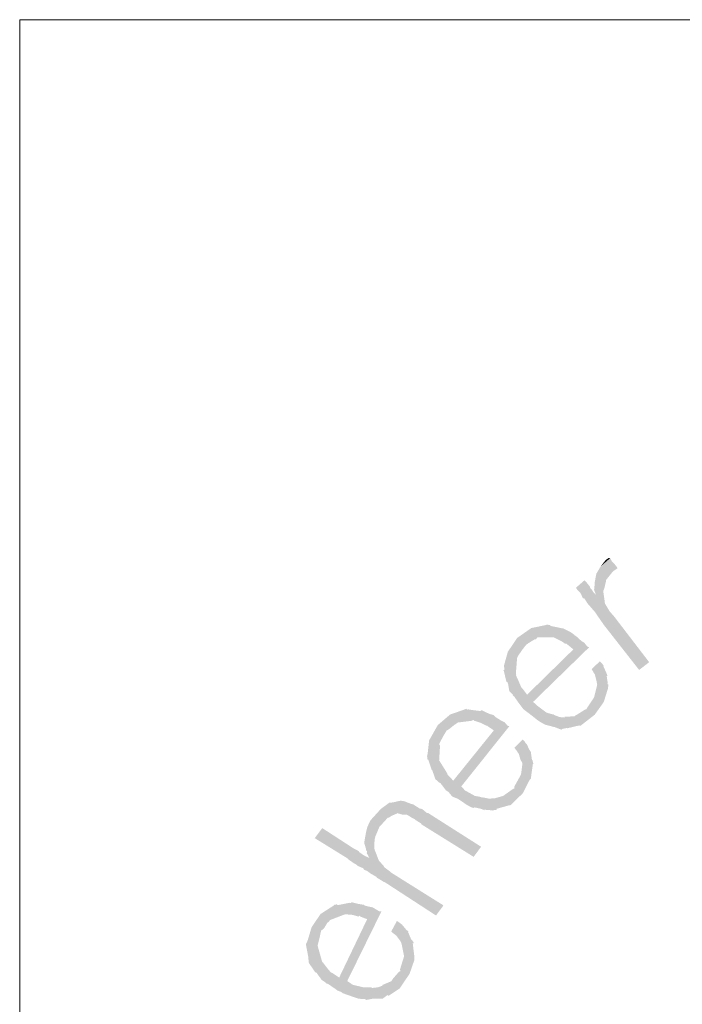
# Model space of a CAD drawing. Header units: metres. Extents: x 150874 to 151000, y 450392 to 450481.
# Tile 6 of 11: x 150955.59 to 150957.89, y 450402.78 to 450406.2. Entities that reach past the tile are written whole.
import ezdxf

# ---------------------------------------------------------------- set-up
doc = ezdxf.new("R2010")
doc.units = ezdxf.units.M
doc.header["$MEASUREMENT"] = 0
doc.layers.add('STEMPEL', color=7, linetype='Continuous', lineweight=0)

# ---------------------------------------------------------------- blocks, each defined once
blk = doc.blocks.new('241')
at = {"layer": 'STEMPEL', "linetype": 'Continuous', "lineweight": 13}
for points in [[(-26.2153, 6.2247), (-26.2113, 6.246), (-26.2013, 6.2627), (-26.1793, 6.282), (-26.1753, 6.2747), (-26.166, 6.2647)], [(-26.2153, 6.2247), (-26.2113, 6.246), (-26.2013, 6.2627), (-26.1793, 6.282), (-26.1753, 6.2747), (-26.166, 6.2647)], [(-26.212, 6.1967), (-26.2167, 6.2087), (-26.216, 6.2113), (-26.216, 6.218), (-26.2147, 6.2187), (-26.2153, 6.2247), (-26.166, 6.2647), (-26.162, 6.2587), (-26.1727, 6.2513), (-26.1887, 6.2313), (-26.1893, 6.2267), (-26.1927, 6.212)], [(-26.212, 6.1967), (-26.2167, 6.2087), (-26.216, 6.2113), (-26.216, 6.218), (-26.2147, 6.2187), (-26.2153, 6.2247), (-26.166, 6.2647), (-26.162, 6.2587), (-26.1727, 6.2513), (-26.1887, 6.2313), (-26.1893, 6.2267), (-26.1927, 6.212)], [(-26.112, 6.0227), (-26.194, 6.1273), (-26.2033, 6.1407), (-26.2147, 6.1573), (-26.2327, 6.178), (-26.234, 6.1807), (-26.2393, 6.1887), (-26.2427, 6.1893), (-26.2453, 6.1953), (-26.248, 6.2007), (-26.256, 6.2093), (-26.2587, 6.2133), (-26.2387, 6.2307), (-26.236, 6.228), (-26.2267, 6.2167), (-26.2253, 6.2127), (-26.2207, 6.208), (-26.2207, 6.206), (-26.212, 6.1967), (-26.1927, 6.212), (-26.1953, 6.206), (-26.1913, 6.1767), (-26.18, 6.158), (-26.17, 6.1467), (-26.0887, 6.0407)], [(-26.112, 6.0227), (-26.194, 6.1273), (-26.2033, 6.1407), (-26.2147, 6.1573), (-26.2327, 6.178), (-26.234, 6.1807), (-26.2393, 6.1887), (-26.2427, 6.1893), (-26.2453, 6.1953), (-26.248, 6.2007), (-26.256, 6.2093), (-26.2587, 6.2133), (-26.2387, 6.2307), (-26.236, 6.228), (-26.2267, 6.2167), (-26.2253, 6.2127), (-26.2207, 6.208), (-26.2207, 6.206), (-26.212, 6.1967), (-26.1927, 6.212), (-26.1953, 6.206), (-26.1913, 6.1767), (-26.18, 6.158), (-26.17, 6.1467), (-26.0887, 6.0407)], [(-26.4247, 6.0227), (-26.4253, 6.03), (-26.4253, 6.034), (-26.4167, 6.0647), (-26.362, 6.12), (-26.3287, 6.1267), (-26.374, 6.0813), (-26.3833, 6.0693), (-26.3933, 6.0547)], [(-26.4247, 6.0227), (-26.4253, 6.03), (-26.4253, 6.034), (-26.4167, 6.0647), (-26.362, 6.12), (-26.3287, 6.1267), (-26.374, 6.0813), (-26.3833, 6.0693), (-26.3933, 6.0547)], [(-26.4167, 6.0647), (-26.3953, 6.0967), (-26.362, 6.12)], [(-26.4167, 6.0647), (-26.3953, 6.0967), (-26.362, 6.12)], [(-26.374, 6.0813), (-26.3287, 6.1267), (-26.3253, 6.128), (-26.32, 6.1267), (-26.3193, 6.1267), (-26.3173, 6.1247), (-26.2907, 6.1193), (-26.288, 6.1193), (-26.31, 6.0987), (-26.314, 6.0987), (-26.348, 6.0987), (-26.3513, 6.094), (-26.354, 6.094), (-26.368, 6.0853)], [(-26.374, 6.0813), (-26.3287, 6.1267), (-26.3253, 6.128), (-26.32, 6.1267), (-26.3193, 6.1267), (-26.3173, 6.1247), (-26.2907, 6.1193), (-26.288, 6.1193), (-26.31, 6.0987), (-26.314, 6.0987), (-26.348, 6.0987), (-26.3513, 6.094), (-26.354, 6.094), (-26.368, 6.0853)], [(-26.264, 6.07), (-26.278, 6.0813), (-26.2813, 6.084), (-26.2833, 6.0833), (-26.2933, 6.09), (-26.31, 6.098), (-26.31, 6.0987), (-26.288, 6.1193), (-26.288, 6.1187), (-26.2713, 6.1107), (-26.262, 6.104), (-26.2613, 6.102), (-26.2593, 6.102), (-26.2453, 6.0893)], [(-26.264, 6.07), (-26.278, 6.0813), (-26.2813, 6.084), (-26.2833, 6.0833), (-26.2933, 6.09), (-26.31, 6.098), (-26.31, 6.0987), (-26.288, 6.1193), (-26.288, 6.1187), (-26.2713, 6.1107), (-26.262, 6.104), (-26.2613, 6.102), (-26.2593, 6.102), (-26.2453, 6.0893)], [(-26.292, 5.884), (-26.3093, 5.8907), (-26.3087, 5.89), (-26.318, 5.8927), (-26.3307, 5.896), (-26.3327, 5.8973), (-26.338, 5.9), (-26.3473, 5.906), (-26.366, 5.9207), (-26.3773, 5.9293), (-26.3807, 5.932), (-26.3873, 5.9407), (-26.3927, 5.948), (-26.402, 5.9613), (-26.4053, 5.9627), (-26.404, 5.964), (-26.4133, 5.974), (-26.416, 5.99), (-26.4173, 5.994), (-26.42, 5.9953), (-26.426, 6.0207), (-26.4273, 6.022), (-26.4247, 6.0227), (-26.3933, 6.0547), (-26.3947, 6.052), (-26.3953, 6.0487), (-26.398, 6.0147), (-26.3973, 6.0113), (-26.398, 6.0107), (-26.3907, 5.9947), (-26.386, 5.9833), (-26.3853, 5.982), (-26.382, 5.9787), (-26.372, 5.9653), (-26.2453, 6.0893), (-26.2393, 6.086), (-26.2327, 6.0773), (-26.228, 6.0753), (-26.358, 5.9487), (-26.3487, 5.94), (-26.3273, 5.924), (-26.3167, 5.9207), (-26.31, 5.9193), (-26.3087, 5.918), (-26.296, 5.9133), (-26.284, 5.9127), (-26.2847, 5.914), (-26.262, 5.9153), (-26.2607, 5.9167), (-26.2547, 5.92), (-26.2367, 5.9313), (-26.2347, 5.9313), (-26.184, 5.9807), (-26.194, 5.9487), (-26.1967, 5.9447), (-26.2153, 5.9187), (-26.248, 5.8933), (-26.2513, 5.894), (-26.2793, 5.8873), (-26.28, 5.888), (-26.29, 5.886)], [(-26.292, 5.884), (-26.3093, 5.8907), (-26.3087, 5.89), (-26.318, 5.8927), (-26.3307, 5.896), (-26.3327, 5.8973), (-26.338, 5.9), (-26.3473, 5.906), (-26.366, 5.9207), (-26.3773, 5.9293), (-26.3807, 5.932), (-26.3873, 5.9407), (-26.3927, 5.948), (-26.402, 5.9613), (-26.4053, 5.9627), (-26.404, 5.964), (-26.4133, 5.974), (-26.416, 5.99), (-26.4173, 5.994), (-26.42, 5.9953), (-26.426, 6.0207), (-26.4273, 6.022), (-26.4247, 6.0227), (-26.3933, 6.0547), (-26.3947, 6.052), (-26.3953, 6.0487), (-26.398, 6.0147), (-26.3973, 6.0113), (-26.398, 6.0107), (-26.3907, 5.9947), (-26.386, 5.9833), (-26.3853, 5.982), (-26.382, 5.9787), (-26.372, 5.9653), (-26.2453, 6.0893), (-26.2393, 6.086), (-26.2327, 6.0773), (-26.228, 6.0753), (-26.358, 5.9487), (-26.3487, 5.94), (-26.3273, 5.924), (-26.3167, 5.9207), (-26.31, 5.9193), (-26.3087, 5.918), (-26.296, 5.9133), (-26.284, 5.9127), (-26.2847, 5.914), (-26.262, 5.9153), (-26.2607, 5.9167), (-26.2547, 5.92), (-26.2367, 5.9313), (-26.2347, 5.9313), (-26.184, 5.9807), (-26.194, 5.9487), (-26.1967, 5.9447), (-26.2153, 5.9187), (-26.248, 5.8933), (-26.2513, 5.894), (-26.2793, 5.8873), (-26.28, 5.888), (-26.29, 5.886)], [(-26.2347, 5.9313), (-26.232, 5.936), (-26.2167, 5.9587), (-26.216, 5.9613), (-26.2093, 5.988), (-26.2107, 5.996), (-26.2147, 6.012), (-26.218, 6.0173), (-26.222, 6.0247), (-26.2033, 6.0427), (-26.1973, 6.0367), (-26.194, 6.032), (-26.1947, 6.0307), (-26.1893, 6.0187), (-26.1853, 6.0093), (-26.1873, 6.0087), (-26.1847, 5.9913), (-26.186, 5.9907), (-26.1833, 5.9887), (-26.184, 5.9827), (-26.184, 5.9807)], [(-26.2347, 5.9313), (-26.232, 5.936), (-26.2167, 5.9587), (-26.216, 5.9613), (-26.2093, 5.988), (-26.2107, 5.996), (-26.2147, 6.012), (-26.218, 6.0173), (-26.222, 6.0247), (-26.2033, 6.0427), (-26.1973, 6.0367), (-26.194, 6.032), (-26.1947, 6.0307), (-26.1893, 6.0187), (-26.1853, 6.0093), (-26.1873, 6.0087), (-26.1847, 5.9913), (-26.186, 5.9907), (-26.1833, 5.9887), (-26.184, 5.9827), (-26.184, 5.9807)], [(-26.6033, 5.8153), (-26.604, 5.8233), (-26.6027, 5.8287), (-26.5993, 5.8593), (-26.5507, 5.9193), (-26.518, 5.9307), (-26.5587, 5.882), (-26.566, 5.87), (-26.5753, 5.8527)], [(-26.6033, 5.8153), (-26.604, 5.8233), (-26.6027, 5.8287), (-26.5993, 5.8593), (-26.5507, 5.9193), (-26.518, 5.9307), (-26.5587, 5.882), (-26.566, 5.87), (-26.5753, 5.8527)], [(-26.5993, 5.8593), (-26.5793, 5.8947), (-26.5507, 5.9193)], [(-26.5993, 5.8593), (-26.5793, 5.8947), (-26.5507, 5.9193)], [(-26.5587, 5.882), (-26.518, 5.9307), (-26.5133, 5.9327), (-26.5113, 5.9307), (-26.508, 5.9313), (-26.506, 5.9307), (-26.48, 5.9273), (-26.4787, 5.9287), (-26.4967, 5.9067), (-26.5013, 5.9047), (-26.5333, 5.9007), (-26.5373, 5.8973), (-26.54, 5.896), (-26.5513, 5.8867)], [(-26.5587, 5.882), (-26.518, 5.9307), (-26.5133, 5.9327), (-26.5113, 5.9307), (-26.508, 5.9313), (-26.506, 5.9307), (-26.48, 5.9273), (-26.4787, 5.9287), (-26.4967, 5.9067), (-26.5013, 5.9047), (-26.5333, 5.9007), (-26.5373, 5.8973), (-26.54, 5.896), (-26.5513, 5.8867)], [(-26.4473, 5.8813), (-26.464, 5.8927), (-26.464, 5.8933), (-26.466, 5.8933), (-26.4793, 5.9), (-26.494, 5.9047), (-26.4967, 5.9067), (-26.4787, 5.9287), (-26.476, 5.9287), (-26.4593, 5.9207), (-26.4493, 5.918), (-26.4473, 5.916), (-26.446, 5.914), (-26.4313, 5.9047)], [(-26.4473, 5.8813), (-26.464, 5.8927), (-26.464, 5.8933), (-26.466, 5.8933), (-26.4793, 5.9), (-26.494, 5.9047), (-26.4967, 5.9067), (-26.4787, 5.9287), (-26.476, 5.9287), (-26.4593, 5.9207), (-26.4493, 5.918), (-26.4473, 5.916), (-26.446, 5.914), (-26.4313, 5.9047)], [(-26.4533, 5.6967), (-26.4553, 5.6973), (-26.4713, 5.6987), (-26.4707, 5.6973), (-26.4787, 5.7007), (-26.494, 5.704), (-26.4953, 5.7027), (-26.5013, 5.704), (-26.512, 5.71), (-26.5327, 5.724), (-26.5447, 5.7287), (-26.548, 5.732), (-26.554, 5.7393), (-26.5607, 5.744), (-26.5713, 5.758), (-26.5733, 5.7607), (-26.5747, 5.7607), (-26.5847, 5.7693), (-26.5913, 5.788), (-26.5913, 5.7887), (-26.5933, 5.7907), (-26.6013, 5.8147), (-26.6033, 5.8153), (-26.5753, 5.8527), (-26.576, 5.8493), (-26.574, 5.8473), (-26.576, 5.8127), (-26.5747, 5.8113), (-26.5733, 5.8087), (-26.5633, 5.7927), (-26.5573, 5.7827), (-26.556, 5.7793), (-26.5433, 5.766), (-26.4313, 5.9047), (-26.424, 5.9013), (-26.4173, 5.8933), (-26.4127, 5.8927), (-26.5247, 5.7527), (-26.516, 5.7433), (-26.4933, 5.7307), (-26.482, 5.7287), (-26.476, 5.7267), (-26.4753, 5.7273), (-26.4593, 5.724), (-26.4493, 5.7253), (-26.448, 5.7247), (-26.4273, 5.7307), (-26.4227, 5.734), (-26.4047, 5.7467), (-26.4013, 5.748), (-26.3587, 5.804), (-26.3633, 5.7707), (-26.3673, 5.766), (-26.382, 5.7367), (-26.41, 5.7093), (-26.414, 5.7087), (-26.4427, 5.7007), (-26.442, 5.6987)], [(-26.4533, 5.6967), (-26.4553, 5.6973), (-26.4713, 5.6987), (-26.4707, 5.6973), (-26.4787, 5.7007), (-26.494, 5.704), (-26.4953, 5.7027), (-26.5013, 5.704), (-26.512, 5.71), (-26.5327, 5.724), (-26.5447, 5.7287), (-26.548, 5.732), (-26.554, 5.7393), (-26.5607, 5.744), (-26.5713, 5.758), (-26.5733, 5.7607), (-26.5747, 5.7607), (-26.5847, 5.7693), (-26.5913, 5.788), (-26.5913, 5.7887), (-26.5933, 5.7907), (-26.6013, 5.8147), (-26.6033, 5.8153), (-26.5753, 5.8527), (-26.576, 5.8493), (-26.574, 5.8473), (-26.576, 5.8127), (-26.5747, 5.8113), (-26.5733, 5.8087), (-26.5633, 5.7927), (-26.5573, 5.7827), (-26.556, 5.7793), (-26.5433, 5.766), (-26.4313, 5.9047), (-26.424, 5.9013), (-26.4173, 5.8933), (-26.4127, 5.8927), (-26.5247, 5.7527), (-26.516, 5.7433), (-26.4933, 5.7307), (-26.482, 5.7287), (-26.476, 5.7267), (-26.4753, 5.7273), (-26.4593, 5.724), (-26.4493, 5.7253), (-26.448, 5.7247), (-26.4273, 5.7307), (-26.4227, 5.734), (-26.4047, 5.7467), (-26.4013, 5.748), (-26.3587, 5.804), (-26.3633, 5.7707), (-26.3673, 5.766), (-26.382, 5.7367), (-26.41, 5.7093), (-26.414, 5.7087), (-26.4427, 5.7007), (-26.442, 5.6987)], [(-26.4013, 5.748), (-26.4013, 5.7527), (-26.3873, 5.778), (-26.386, 5.7807), (-26.3827, 5.806), (-26.384, 5.8087), (-26.3873, 5.8147), (-26.3913, 5.8287), (-26.3927, 5.83), (-26.396, 5.8353), (-26.4013, 5.842), (-26.382, 5.8613), (-26.3773, 5.8567), (-26.3753, 5.8527), (-26.3727, 5.8507), (-26.3673, 5.8387), (-26.3633, 5.8327), (-26.3633, 5.832), (-26.3607, 5.814), (-26.3593, 5.8127), (-26.3573, 5.8047), (-26.3587, 5.804)], [(-26.4013, 5.748), (-26.4013, 5.7527), (-26.3873, 5.778), (-26.386, 5.7807), (-26.3827, 5.806), (-26.384, 5.8087), (-26.3873, 5.8147), (-26.3913, 5.8287), (-26.3927, 5.83), (-26.396, 5.8353), (-26.4013, 5.842), (-26.382, 5.8613), (-26.3773, 5.8567), (-26.3753, 5.8527), (-26.3727, 5.8507), (-26.3673, 5.8387), (-26.3633, 5.8327), (-26.3633, 5.832), (-26.3607, 5.814), (-26.3593, 5.8127), (-26.3573, 5.8047), (-26.3587, 5.804)], [(-26.738, 5.5867), (-26.7433, 5.5967), (-26.744, 5.598), (-26.7433, 5.602), (-26.7453, 5.604), (-26.746, 5.6087), (-26.7493, 5.6193), (-26.7493, 5.626), (-26.746, 5.6447), (-26.7427, 5.6587), (-26.7353, 5.674), (-26.7153, 5.696), (-26.71, 5.7013), (-26.692, 5.7147), (-26.6887, 5.7147), (-26.6773, 5.7167), (-26.7147, 5.6587), (-26.724, 5.6367), (-26.7253, 5.6313), (-26.726, 5.6247), (-26.7267, 5.6227), (-26.726, 5.6067)], [(-26.738, 5.5867), (-26.7433, 5.5967), (-26.744, 5.598), (-26.7433, 5.602), (-26.7453, 5.604), (-26.746, 5.6087), (-26.7493, 5.6193), (-26.7493, 5.626), (-26.746, 5.6447), (-26.7427, 5.6587), (-26.7353, 5.674), (-26.7153, 5.696), (-26.71, 5.7013), (-26.692, 5.7147), (-26.6887, 5.7147), (-26.6773, 5.7167), (-26.7147, 5.6587), (-26.724, 5.6367), (-26.7253, 5.6313), (-26.726, 5.6247), (-26.7267, 5.6227), (-26.726, 5.6067)], [(-26.496, 5.5893), (-26.6173, 5.6647), (-26.618, 5.6667), (-26.6307, 5.6747), (-26.6327, 5.6767), (-26.6373, 5.6787), (-26.648, 5.6853), (-26.652, 5.6873), (-26.6593, 5.6867), (-26.6713, 5.69), (-26.672, 5.6907), (-26.6733, 5.69), (-26.6873, 5.684), (-26.688, 5.6833), (-26.6933, 5.68), (-26.6953, 5.68), (-26.7147, 5.6587), (-26.6773, 5.7167), (-26.6733, 5.718), (-26.6693, 5.7187), (-26.666, 5.7193), (-26.664, 5.7193), (-26.6553, 5.718), (-26.6533, 5.7167), (-26.6427, 5.7127), (-26.636, 5.7107), (-26.6327, 5.7087), (-26.6213, 5.7013), (-26.6173, 5.7007), (-26.6153, 5.7), (-26.6047, 5.6913), (-26.6013, 5.6907), (-26.4787, 5.6127)], [(-26.496, 5.5893), (-26.6173, 5.6647), (-26.618, 5.6667), (-26.6307, 5.6747), (-26.6327, 5.6767), (-26.6373, 5.6787), (-26.648, 5.6853), (-26.652, 5.6873), (-26.6593, 5.6867), (-26.6713, 5.69), (-26.672, 5.6907), (-26.6733, 5.69), (-26.6873, 5.684), (-26.688, 5.6833), (-26.6933, 5.68), (-26.6953, 5.68), (-26.7147, 5.6587), (-26.6773, 5.7167), (-26.6733, 5.718), (-26.6693, 5.7187), (-26.666, 5.7193), (-26.664, 5.7193), (-26.6553, 5.718), (-26.6533, 5.7167), (-26.6427, 5.7127), (-26.636, 5.7107), (-26.6327, 5.7087), (-26.6213, 5.7013), (-26.6173, 5.7007), (-26.6153, 5.7), (-26.6047, 5.6913), (-26.6013, 5.6907), (-26.4787, 5.6127)], [(-26.5833, 5.4533), (-26.7013, 5.53), (-26.7047, 5.5313), (-26.7167, 5.5387), (-26.7207, 5.5407), (-26.7213, 5.5427), (-26.734, 5.55), (-26.736, 5.5513), (-26.7433, 5.5567), (-26.75, 5.5593), (-26.752, 5.5627), (-26.7613, 5.5667), (-26.7653, 5.5687), (-26.7673, 5.5707), (-26.7753, 5.5753), (-26.778, 5.5773), (-26.7867, 5.5833), (-26.788, 5.5853), (-26.8647, 5.6327), (-26.8473, 5.656), (-26.7733, 5.608), (-26.77, 5.6067), (-26.762, 5.602), (-26.762, 5.6007), (-26.7507, 5.5927), (-26.7507, 5.594), (-26.7487, 5.5913), (-26.7453, 5.59), (-26.738, 5.5867), (-26.726, 5.6067), (-26.724, 5.6013), (-26.72, 5.5913), (-26.7173, 5.5833), (-26.7153, 5.58), (-26.7053, 5.5687), (-26.7033, 5.5653), (-26.7, 5.5627), (-26.6893, 5.5547), (-26.6873, 5.5527), (-26.566, 5.4767)], [(-26.5833, 5.4533), (-26.7013, 5.53), (-26.7047, 5.5313), (-26.7167, 5.5387), (-26.7207, 5.5407), (-26.7213, 5.5427), (-26.734, 5.55), (-26.736, 5.5513), (-26.7433, 5.5567), (-26.75, 5.5593), (-26.752, 5.5627), (-26.7613, 5.5667), (-26.7653, 5.5687), (-26.7673, 5.5707), (-26.7753, 5.5753), (-26.778, 5.5773), (-26.7867, 5.5833), (-26.788, 5.5853), (-26.8647, 5.6327), (-26.8473, 5.656), (-26.7733, 5.608), (-26.77, 5.6067), (-26.762, 5.602), (-26.762, 5.6007), (-26.7507, 5.5927), (-26.7507, 5.594), (-26.7487, 5.5913), (-26.7453, 5.59), (-26.738, 5.5867), (-26.726, 5.6067), (-26.724, 5.6013), (-26.72, 5.5913), (-26.7173, 5.5833), (-26.7153, 5.58), (-26.7053, 5.5687), (-26.7033, 5.5653), (-26.7, 5.5627), (-26.6893, 5.5547), (-26.6873, 5.5527), (-26.566, 5.4767)], [(-26.85, 5.418), (-26.8213, 5.476), (-26.8193, 5.478), (-26.8133, 5.4793), (-26.8113, 5.4773), (-26.784, 5.4827), (-26.7813, 5.482), (-26.794, 5.456), (-26.798, 5.4547), (-26.8293, 5.4427), (-26.832, 5.4387), (-26.8353, 5.4367), (-26.8433, 5.4233)], [(-26.85, 5.418), (-26.8213, 5.476), (-26.8193, 5.478), (-26.8133, 5.4793), (-26.8113, 5.4773), (-26.784, 5.4827), (-26.7813, 5.482), (-26.794, 5.456), (-26.798, 5.4547), (-26.8293, 5.4427), (-26.832, 5.4387), (-26.8353, 5.4367), (-26.8433, 5.4233)], [(-26.7413, 5.444), (-26.7587, 5.4507), (-26.7607, 5.4527), (-26.7627, 5.4507), (-26.7767, 5.4547), (-26.792, 5.456), (-26.794, 5.456), (-26.7813, 5.482), (-26.7787, 5.484), (-26.7627, 5.48), (-26.7507, 5.478), (-26.748, 5.476), (-26.7453, 5.4753), (-26.73, 5.472)], [(-26.7413, 5.444), (-26.7587, 5.4507), (-26.7607, 5.4527), (-26.7627, 5.4507), (-26.7767, 5.4547), (-26.792, 5.456), (-26.794, 5.456), (-26.7813, 5.482), (-26.7787, 5.484), (-26.7627, 5.48), (-26.7507, 5.478), (-26.748, 5.476), (-26.7453, 5.4753), (-26.73, 5.472)], [(-26.8787, 5.3447), (-26.8793, 5.3527), (-26.8793, 5.3553), (-26.8853, 5.3867), (-26.8513, 5.4567), (-26.8213, 5.476), (-26.85, 5.418), (-26.8527, 5.4053), (-26.8573, 5.3867)], [(-26.8787, 5.3447), (-26.8793, 5.3527), (-26.8793, 5.3553), (-26.8853, 5.3867), (-26.8513, 5.4567), (-26.8213, 5.476), (-26.85, 5.418), (-26.8527, 5.4053), (-26.8573, 5.3867)], [(-26.746, 5.2573), (-26.7473, 5.26), (-26.7527, 5.2593), (-26.764, 5.2607), (-26.7893, 5.2693), (-26.8, 5.2733), (-26.8033, 5.276), (-26.812, 5.2793), (-26.8193, 5.2847), (-26.834, 5.2947), (-26.838, 5.2953), (-26.838, 5.2967), (-26.8487, 5.304), (-26.8593, 5.3187), (-26.86, 5.3207), (-26.8633, 5.3213), (-26.878, 5.3427), (-26.8787, 5.3447), (-26.8573, 5.3867), (-26.858, 5.3833), (-26.8573, 5.3807), (-26.848, 5.3473), (-26.8467, 5.3447), (-26.846, 5.3447), (-26.8353, 5.3307), (-26.8273, 5.3213), (-26.824, 5.32), (-26.822, 5.3187), (-26.808, 5.3093), (-26.73, 5.472), (-26.7233, 5.468), (-26.7147, 5.4627), (-26.71, 5.4627), (-26.7893, 5.3013), (-26.7767, 5.2927), (-26.752, 5.2867), (-26.7393, 5.2867), (-26.734, 5.2867), (-26.7313, 5.2853), (-26.718, 5.2867), (-26.7073, 5.2907), (-26.708, 5.292), (-26.6873, 5.3007), (-26.6827, 5.3073), (-26.6693, 5.3227), (-26.666, 5.324), (-26.6373, 5.3887), (-26.6333, 5.356), (-26.634, 5.3487), (-26.6447, 5.318), (-26.6673, 5.2847), (-26.6687, 5.2833), (-26.694, 5.2667), (-26.696, 5.2687), (-26.704, 5.2627), (-26.7067, 5.2607), (-26.7233, 5.2607), (-26.732, 5.26)], [(-26.746, 5.2573), (-26.7473, 5.26), (-26.7527, 5.2593), (-26.764, 5.2607), (-26.7893, 5.2693), (-26.8, 5.2733), (-26.8033, 5.276), (-26.812, 5.2793), (-26.8193, 5.2847), (-26.834, 5.2947), (-26.838, 5.2953), (-26.838, 5.2967), (-26.8487, 5.304), (-26.8593, 5.3187), (-26.86, 5.3207), (-26.8633, 5.3213), (-26.878, 5.3427), (-26.8787, 5.3447), (-26.8573, 5.3867), (-26.858, 5.3833), (-26.8573, 5.3807), (-26.848, 5.3473), (-26.8467, 5.3447), (-26.846, 5.3447), (-26.8353, 5.3307), (-26.8273, 5.3213), (-26.824, 5.32), (-26.822, 5.3187), (-26.808, 5.3093), (-26.73, 5.472), (-26.7233, 5.468), (-26.7147, 5.4627), (-26.71, 5.4627), (-26.7893, 5.3013), (-26.7767, 5.2927), (-26.752, 5.2867), (-26.7393, 5.2867), (-26.734, 5.2867), (-26.7313, 5.2853), (-26.718, 5.2867), (-26.7073, 5.2907), (-26.708, 5.292), (-26.6873, 5.3007), (-26.6827, 5.3073), (-26.6693, 5.3227), (-26.666, 5.324), (-26.6373, 5.3887), (-26.6333, 5.356), (-26.634, 5.3487), (-26.6447, 5.318), (-26.6673, 5.2847), (-26.6687, 5.2833), (-26.694, 5.2667), (-26.696, 5.2687), (-26.704, 5.2627), (-26.7067, 5.2607), (-26.7233, 5.2607), (-26.732, 5.26)], [(-26.8853, 5.3867), (-26.8812, 5.3952), (-26.872, 5.426), (-26.8513, 5.4567), (-26.8812, 5.3952), (-26.8833, 5.388)], [(-26.8853, 5.3867), (-26.8812, 5.3952), (-26.872, 5.426), (-26.8513, 5.4567), (-26.8812, 5.3952), (-26.8833, 5.388)], [(-26.666, 5.324), (-26.6667, 5.3287), (-26.658, 5.3567), (-26.6573, 5.3587), (-26.6627, 5.3853), (-26.6627, 5.3867), (-26.666, 5.394), (-26.674, 5.4047), (-26.676, 5.4073), (-26.68, 5.41), (-26.6873, 5.416), (-26.674, 5.4407), (-26.668, 5.4367), (-26.6633, 5.4327), (-26.6627, 5.4327), (-26.6527, 5.4207), (-26.6473, 5.416), (-26.648, 5.4147), (-26.6407, 5.3973), (-26.638, 5.3953), (-26.6347, 5.3893), (-26.6373, 5.3887)], [(-26.666, 5.324), (-26.6667, 5.3287), (-26.658, 5.3567), (-26.6573, 5.3587), (-26.6627, 5.3853), (-26.6627, 5.3867), (-26.666, 5.394), (-26.674, 5.4047), (-26.676, 5.4073), (-26.68, 5.41), (-26.6873, 5.416), (-26.674, 5.4407), (-26.668, 5.4367), (-26.6633, 5.4327), (-26.6627, 5.4327), (-26.6527, 5.4207), (-26.6473, 5.416), (-26.648, 5.4147), (-26.6407, 5.3973), (-26.638, 5.3953), (-26.6347, 5.3893), (-26.6373, 5.3887)]]:
    blk.add_hatch(color=7, dxfattribs=at).paths.add_polyline_path(points)
at = {"layer": 'STEMPEL', "color": 7, "linetype": 'Continuous', "lineweight": 13}
for p, q in [((-27.5493, 0.0307), (-27.5493, 7.5307)), ((-27.5493, 0.0307), (-27.5493, 7.5307)), ((-27.5493, 7.5307), (0.0007, 7.5307)), ((-27.5493, 0), (-27.5493, 7.5307))]:
    blk.add_line(p, q, dxfattribs=at)
for points in [[(-26.1893, 6.278), (-26.2013, 6.2627), (-26.182, 6.2827), (-26.1793, 6.282)], [(-26.1893, 6.278), (-26.2013, 6.2627), (-26.182, 6.2827), (-26.1793, 6.282)], [(-26.182, 6.2827), (-26.1893, 6.278), (-26.182, 6.2827)], [(-26.182, 6.2827), (-26.1893, 6.278), (-26.182, 6.2827)]]:
    blk.add_solid(points, dxfattribs=at)

msp = doc.modelspace()

# ---------------------------------------------------------------- block references
at = {"layer": 'STEMPEL', "color": 7, "linetype": 'Continuous', "lineweight": 0, "xscale": 1.5, "yscale": 1.5, "zscale": 1.5}
msp.add_blockref('241', (150996.909, 450394.909), dxfattribs=at)

doc.saveas('drawing.dxf')
